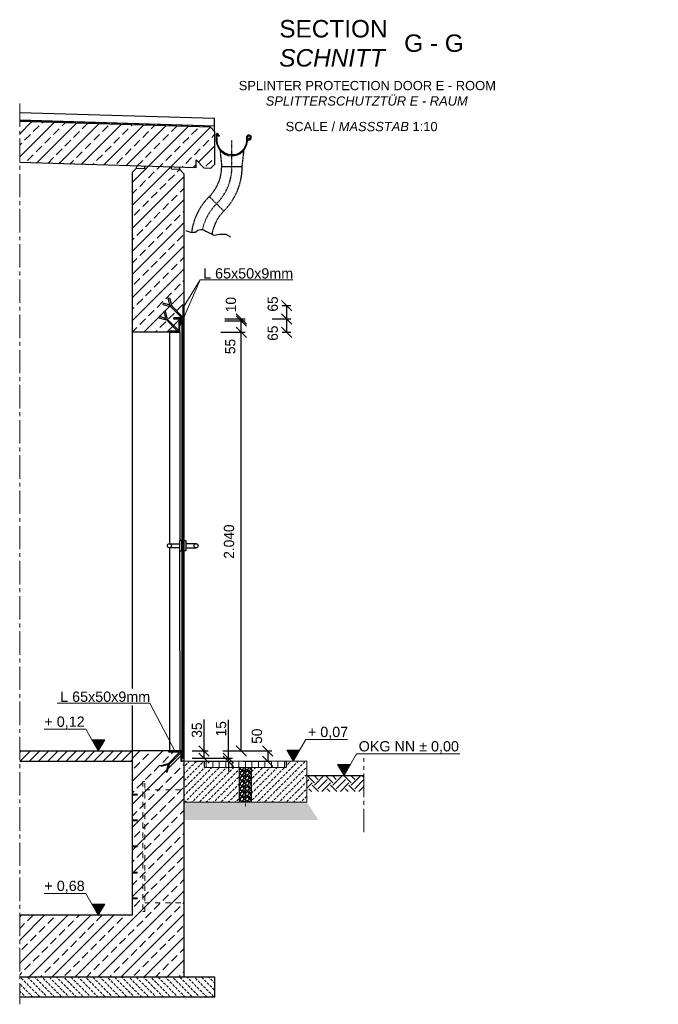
# Model space of a CAD drawing. Header units: millimetres. Extents: x -2787 to 131613, y -54195 to 30918.
# Tile 11 of 69: x 20463 to 23576, y -38222 to -33425. Entities that reach past the tile are written whole.
import ezdxf

# ---------------------------------------------------------------- set-up
doc = ezdxf.new("R2010")
doc.units = ezdxf.units.MM
for name, pattern in [('DASHDOT', [25.4, 12.7, -6.35, 0, -6.35]), ('HIDDEN', [9.525, 6.35, -3.175]), ('JIS_02_1.0', [2, 1, -1]), ('MITTE2', [28.575, 19.05, -3.175, 3.175, -3.175])]:
    doc.linetypes.add(name, pattern=pattern)
doc.layers.add('Bemaßung', color=7, linetype='Continuous', lineweight=9)
doc.layers.add('Beschriftung', color=7, linetype='Continuous')
doc.layers.add('POL_Bema', color=7, linetype='Continuous')
doc.styles.add('LBB3.5M1000', font='isocp.shx', dxfattribs={"height": 3.5})
doc.dimstyles.new('DIN', dxfattribs={"dimtxt": 2.5, "dimasz": 2.5, "dimexe": 1.25, "dimexo": 0.625, "dimtad": 1, "dimtih": 1, "dimdec": 4, "dimdsep": 46, "dimlunit": 6, "dimtxsty": 'Standard', "dimcen": 2.5, "dimadec": 0, "dimazin": 0, "dimtfac": 1, "dimtdec": 4, "dimtmove": 0, "dimatfit": 3, "dimfxl": 0, "dimtvp": 1, "dimtolj": 1, "dimtzin": 0, "dimarcsym": 0})
pattern_1 = [(45, (5375, -29312.34), (-56.1266, 56.1266), []), (45, (5431.13, -29312.34), (-56.1266, 56.1266), [39.6875, -19.84375])]

# ---------------------------------------------------------------- blocks, each defined once
blk = doc.blocks.new('_Oblique')
at = {"layer": 'POL_Bema', "color": 0, "lineweight": -2}
blk.add_line((-0.5, -0.5), (0.5, 0.5), dxfattribs=at)
blk = doc.blocks.new('*D221')
at = {"layer": 'Bemaßung', "color": 0, "lineweight": -2, "transparency": 16777216}
for p, q in [((21480.1, -37023.1), (21480.1, -36836.5)), ((21313, -37023.1), (21500.1, -37023.1)), ((21480.1, -37038.1), (21480.1, -37023.1)), ((21313.2, -37038.1), (21500.1, -37038.1)), ((21480.1, -37038.1), (21480.1, -37088.1))]:
    blk.add_line(p, q, dxfattribs=at)
at = {"layer": 'DEFPOINTS', "color": 0, "transparency": 16777216}
for p in [(21263, -37023.1), (21263.2, -37038.1), (21480.1, -37038.1)]:
    blk.add_point(p, dxfattribs=at)
at = {"layer": 'Bemaßung', "color": 0, "lineweight": -2, "transparency": 16777216, "xscale": 50, "yscale": 50, "zscale": 50}
for p, rotation in [((21480.1, -37023.1), 270), ((21480.1, -37038.1), 90)]:
    blk.add_blockref('_Oblique', p, dxfattribs=dict(at, rotation=rotation))
at = {"layer": 'Bemaßung', "color": 0, "transparency": 16777216, "insert": (21445.1, -36879.8), "char_height": 50, "attachment_point": 5, "rotation": 90}
blk.add_mtext('\\A1;15', dxfattribs=at)
blk = doc.blocks.new('*D222')
at = {"layer": 'Bemaßung', "color": 0, "lineweight": -2, "transparency": 16777216}
for p, q in [((21361.9, -36988.1), (21361.9, -36834.8)), ((21303, -36988.1), (21381.9, -36988.1)), ((21303.2, -37023.1), (21381.9, -37023.1)), ((21361.9, -37023.1), (21361.9, -36988.1))]:
    blk.add_line(p, q, dxfattribs=at)
at = {"layer": 'DEFPOINTS', "color": 0, "transparency": 16777216}
for p in [(21253, -36988.1), (21253.2, -37023.1), (21361.9, -37023.1)]:
    blk.add_point(p, dxfattribs=at)
at = {"layer": 'Bemaßung', "color": 0, "lineweight": -2, "transparency": 16777216, "xscale": 50, "yscale": 50, "zscale": 50}
for p, rotation in [((21361.9, -36988.1), 90), ((21361.9, -37023.1), 270)]:
    blk.add_blockref('_Oblique', p, dxfattribs=dict(at, rotation=rotation))
at = {"layer": 'Bemaßung', "color": 0, "transparency": 16777216, "insert": (21326.9, -36886.5), "char_height": 50, "attachment_point": 5, "rotation": 90}
blk.add_mtext('\\A1;35', dxfattribs=at)
blk = doc.blocks.new('*D223')
at = {"layer": 'Bemaßung', "color": 0, "lineweight": -2, "transparency": 16777216}
for p, q in [((21443, -34948.1), (21562.8, -34948.1)), ((21542.8, -36988.1), (21542.8, -34948.1)), ((21453, -36988.1), (21562.8, -36988.1))]:
    blk.add_line(p, q, dxfattribs=at)
at = {"layer": 'DEFPOINTS', "color": 0, "transparency": 16777216}
for p in [(21243, -34948.1), (21542.8, -34948.1), (21253, -36988.1)]:
    blk.add_point(p, dxfattribs=at)
at = {"layer": 'Bemaßung', "color": 0, "lineweight": -2, "transparency": 16777216, "xscale": 50, "yscale": 50, "zscale": 50}
for p, rotation in [((21542.8, -34948.1), 90), ((21542.8, -36988.1), 270)]:
    blk.add_blockref('_Oblique', p, dxfattribs=dict(at, rotation=rotation))
at = {"layer": 'Bemaßung', "color": 0, "transparency": 16777216, "insert": (21483.5, -35968.1), "char_height": 50, "attachment_point": 5, "rotation": 90}
blk.add_mtext('\\A1;2.040', dxfattribs=at)
blk = doc.blocks.new('*D226')
at = {"layer": 'Bemaßung', "color": 0, "lineweight": -2, "transparency": 16777216}
for p, q in [((21463, -34893.1), (21562.8, -34893.1)), ((21542.8, -34948.1), (21542.8, -34893.1)), ((21463, -34948.1), (21562.8, -34948.1))]:
    blk.add_line(p, q, dxfattribs=at)
at = {"layer": 'DEFPOINTS', "color": 0, "transparency": 16777216}
for p in [(21263, -34893.1), (21542.8, -34893.1), (21263, -34948.1)]:
    blk.add_point(p, dxfattribs=at)
at = {"layer": 'Bemaßung', "color": 0, "lineweight": -2, "transparency": 16777216, "xscale": 50, "yscale": 50, "zscale": 50}
for p, rotation in [((21542.8, -34893.1), 90), ((21542.8, -34948.1), 270)]:
    blk.add_blockref('_Oblique', p, dxfattribs=dict(at, rotation=rotation))
at = {"layer": 'Bemaßung', "color": 0, "transparency": 16777216, "insert": (21489.4, -35017.5), "char_height": 50, "attachment_point": 5, "rotation": 90}
blk.add_mtext('\\A1;55', dxfattribs=at)
blk = doc.blocks.new('*D232')
at = {"layer": 'Bemaßung', "color": 0, "lineweight": -2, "transparency": 16777216}
for p, q in [((21463, -34883.1), (21562.8, -34883.1)), ((21463, -34893.1), (21562.8, -34893.1)), ((21542.8, -34893.1), (21542.8, -34883.1))]:
    blk.add_line(p, q, dxfattribs=at)
at = {"layer": 'DEFPOINTS', "color": 0, "transparency": 16777216}
for p in [(21263, -34883.1), (21263, -34893.1), (21542.8, -34883.1)]:
    blk.add_point(p, dxfattribs=at)
at = {"layer": 'Bemaßung', "color": 0, "lineweight": -2, "transparency": 16777216, "xscale": 50, "yscale": 50, "zscale": 50}
for p, rotation in [((21542.8, -34883.1), 90), ((21542.8, -34893.1), 270)]:
    blk.add_blockref('_Oblique', p, dxfattribs=dict(at, rotation=rotation))
at = {"layer": 'Bemaßung', "color": 0, "transparency": 16777216, "insert": (21492.7, -34813.3), "char_height": 50, "attachment_point": 5, "rotation": 90}
blk.add_mtext('\\A1;10', dxfattribs=at)
blk = doc.blocks.new('*D233')
at = {"layer": 'Bemaßung', "color": 0, "lineweight": -2, "transparency": 16777216}
for p, q in [((21693, -34883.1), (21784.5, -34883.1)), ((21764.5, -34948.1), (21764.5, -34883.1)), ((21743, -34948.1), (21784.5, -34948.1))]:
    blk.add_line(p, q, dxfattribs=at)
at = {"layer": 'DEFPOINTS', "color": 0, "transparency": 16777216}
for p in [(21213, -34883.1), (21764.5, -34883.1), (21263, -34948.1)]:
    blk.add_point(p, dxfattribs=at)
at = {"layer": 'Bemaßung', "color": 0, "lineweight": -2, "transparency": 16777216, "xscale": 50, "yscale": 50, "zscale": 50}
for p, rotation in [((21764.5, -34883.1), 90), ((21764.5, -34948.1), 270)]:
    blk.add_blockref('_Oblique', p, dxfattribs=dict(at, rotation=rotation))
at = {"layer": 'Bemaßung', "color": 0, "transparency": 16777216, "insert": (21696.7, -34952.7), "char_height": 50, "attachment_point": 5, "rotation": 90}
blk.add_mtext('\\A1;65', dxfattribs=at)
blk = doc.blocks.new('*D234')
at = {"layer": 'Bemaßung', "color": 0, "lineweight": -2, "transparency": 16777216}
for p, q in [((21743, -34818.1), (21784.5, -34818.1)), ((21764.5, -34883.1), (21764.5, -34818.1)), ((21693, -34883.1), (21784.5, -34883.1))]:
    blk.add_line(p, q, dxfattribs=at)
at = {"layer": 'DEFPOINTS', "color": 0, "transparency": 16777216}
for p in [(21263, -34818.1), (21764.5, -34818.1), (21213, -34883.1)]:
    blk.add_point(p, dxfattribs=at)
at = {"layer": 'Bemaßung', "color": 0, "lineweight": -2, "transparency": 16777216, "xscale": 50, "yscale": 50, "zscale": 50}
for p, rotation in [((21764.5, -34818.1), 90), ((21764.5, -34883.1), 270)]:
    blk.add_blockref('_Oblique', p, dxfattribs=dict(at, rotation=rotation))
at = {"layer": 'Bemaßung', "color": 0, "transparency": 16777216, "insert": (21696.7, -34810.3), "char_height": 50, "attachment_point": 5, "rotation": 90}
blk.add_mtext('\\A1;65', dxfattribs=at)
blk = doc.blocks.new('*D235')
at = {"layer": 'Bemaßung', "color": 0, "lineweight": -2, "transparency": 16777216}
for p, q in [((21553, -36988.1), (21692, -36988.1)), ((21672, -36988.1), (21672, -37038.1)), ((21553, -37038.1), (21692, -37038.1))]:
    blk.add_line(p, q, dxfattribs=at)
at = {"layer": 'DEFPOINTS', "color": 0, "transparency": 16777216}
for p in [(21253, -36988.1), (21253, -37038.1), (21672, -37038.1)]:
    blk.add_point(p, dxfattribs=at)
at = {"layer": 'Bemaßung', "color": 0, "lineweight": -2, "transparency": 16777216, "xscale": 50, "yscale": 50, "zscale": 50}
for p, rotation in [((21672, -36988.1), 90), ((21672, -37038.1), 270)]:
    blk.add_blockref('_Oblique', p, dxfattribs=dict(at, rotation=rotation))
at = {"layer": 'Bemaßung', "color": 0, "transparency": 16777216, "insert": (21619.6, -36916.3), "char_height": 50, "attachment_point": 5, "rotation": 90}
blk.add_mtext('\\A1;50', dxfattribs=at)

msp = doc.modelspace()

# ---------------------------------------------------------------- hatches: boundary and pattern name
at = {"lineweight": 5}
h = msp.add_hatch(dxfattribs=at)
h.set_pattern_fill('ANSI33', color=256, scale=12.5)
h.set_pattern_definition(pattern_1)
h.paths.add_polyline_path([(20462.95075, -33920.90137), (20462.95075, -34121.63941), (21322.95075, -34147.43941), (21322.95075, -34107.43941), (21362.95075, -34148.63941), (21392.89229, -34149.53766), (21412.8833, -34130.13739), (21412.8833, -33969.39935), (21392.89229, -33948.79962)])
h = msp.add_hatch(dxfattribs=at)
h.set_pattern_fill('ANSI33', color=256, scale=12.5)
h.set_pattern_definition(pattern_1)
h.paths.add_polyline_path([(21012.95075, -34948.13941), (21192.95075, -34948.13941), (21192.95075, -34943.13941), (21232.95075, -34943.13941), (21237.95075, -34938.13941), (21237.95075, -34883.13941), (21212.95075, -34883.13941), (21212.95075, -34878.13941), (21252.95075, -34878.13941), (21257.95075, -34873.13941), (21257.95075, -34818.13941), (21262.95075, -34818.13941), (21262.95075, -34175.63941), (21242.95975, -34155.03968), (21202.97774, -34153.84022), (21203.27747, -34143.84922), (21073.2235, -34139.9476), (21072.92377, -34149.93861), (21032.94176, -34148.73915), (21012.95075, -34168.13941)])
h = msp.add_hatch(dxfattribs=at)
h.set_pattern_fill('ANSI31', color=256)
h.set_pattern_definition([(45, (20385.6436, -40616.9097), (-2.245064, 2.245064), [])])
edge = h.paths.add_edge_path()
edge.add_line((21212.95075, -34883.13941), (21262.95075, -34883.13941))
edge.add_line((21262.95075, -34883.13941), (21262.95075, -34818.13941))
edge.add_line((21262.95075, -34818.13941), (21260.45075, -34818.13941))
edge.add_arc((21260.45075, -34820.63941), 2.5, 450, 540)
edge.add_line((21257.95075, -34820.63941), (21257.95075, -34873.13941))
edge.add_arc((21252.95075, -34873.13941), 5, 270, 360, ccw=False)
edge.add_line((21252.95075, -34878.13941), (21215.45075, -34878.13941))
edge.add_arc((21215.45075, -34880.63941), 2.5, 450, 540)
edge.add_line((21212.95075, -34880.63941), (21212.95075, -34883.13941))
h = msp.add_hatch(dxfattribs=at)
h.set_pattern_fill('ANSI31', color=256, angle=90)
h.set_pattern_definition([(135, (20385.6436, -40616.9097), (-2.245064, -2.245064), [])])
edge = h.paths.add_edge_path()
edge.add_line((21192.95075, -34948.13941), (21242.95075, -34948.13941))
edge.add_line((21242.95075, -34948.13941), (21242.95075, -34883.13941))
edge.add_line((21242.95075, -34883.13941), (21240.45075, -34883.13941))
edge.add_arc((21240.45075, -34885.63941), 2.5, 450, 540)
edge.add_line((21237.95075, -34885.63941), (21237.95075, -34938.13941))
edge.add_arc((21232.95075, -34938.13941), 5, 270, 360, ccw=False)
edge.add_line((21232.95075, -34943.13941), (21195.45075, -34943.13941))
edge.add_arc((21195.45075, -34945.63941), 2.5, 450, 540)
edge.add_line((21192.95075, -34945.63941), (21192.95075, -34948.13941))
h = msp.add_hatch(dxfattribs=at)
h.set_pattern_fill('ANSI31', color=256, scale=0.5)
h.set_pattern_definition([(45, (20911.8796, -19411.9146), (-1.12253202, 1.12253202), [])])
h.paths.add_polyline_path([(21248.95075, -34883.13941), (21248.95075, -34903.13941), (21246.95075, -34903.13941), (21246.95075, -34883.13941)])
h = msp.add_hatch(dxfattribs=at)
h.set_pattern_fill('ANSI31', color=256)
h.set_pattern_definition([(45, (9062.9508, -7411.3038), (-2.24506403, 2.24506403), [])])
h.paths.add_polyline_path([(21252.95075, -37023.13941), (21262.95075, -37023.13941), (21262.95075, -34893.13941), (21252.95075, -34893.13941)])
h = msp.add_hatch(dxfattribs=at)
h.set_pattern_fill('ANSI33', color=256, scale=12.5)
h.set_pattern_definition(pattern_1)
h.paths.add_polyline_path([(20462.95075, -37788.13941), (20462.95075, -38088.13941), (21262.95075, -38088.13941), (21262.95075, -37038.13941), (21247.95075, -37038.13941), (21247.95075, -36998.13941), (21242.95075, -36993.13941), (21187.95075, -36993.13941), (21187.95075, -36988.13941), (21012.95075, -36988.13941), (21012.95075, -37788.13941)])
h = msp.add_hatch(dxfattribs=at)
h.set_pattern_fill('ANSI31', color=256, scale=10)
h.set_pattern_definition([(45, (19457.95, -37013.14), (-22.45064, 22.45064), [])])
h.paths.add_polyline_path([(20462.95075, -36988.13941), (20462.95075, -37038.13941), (21012.95075, -37038.13941), (21012.95075, -36988.13941)])
h = msp.add_hatch(dxfattribs=at)
h.set_pattern_fill('ANSI31', color=256, angle=90)
h.set_pattern_definition([(135, (20385.6436, -40646.9097), (-2.245064, -2.245064), [])])
edge = h.paths.add_edge_path()
edge.add_line((21252.95075, -37038.13941), (21252.95075, -36988.13941))
edge.add_line((21252.95075, -36988.13941), (21187.95075, -36988.13941))
edge.add_line((21187.95075, -36988.13941), (21187.95075, -36990.63941))
edge.add_arc((21190.45075, -36990.63941), 2.5, 540, 630)
edge.add_line((21190.45075, -36993.13941), (21242.95075, -36993.13941))
edge.add_arc((21242.95075, -36998.13941), 5, 360, 450, ccw=False)
edge.add_line((21247.95075, -36998.13941), (21247.95075, -37035.63941))
edge.add_arc((21250.45075, -37035.63941), 2.5, 180, 270)
edge.add_line((21250.45075, -37038.13941), (21252.95075, -37038.13941))
at = {"linetype": 'JIS_02_1.0', "lineweight": 5, "ltscale": 25}
h = msp.add_hatch(dxfattribs=at)
h.set_pattern_fill('ANSI31', color=256, scale=10, angle=45)
h.set_pattern_definition([(90, (21562.95, -37053.14), (-31.75, 5e-15), [])])
h.paths.add_polyline_path([(21363.95075, -37068.13941), (21761.95075, -37068.13941), (21761.95075, -37038.13941), (21363.95075, -37038.13941)])
h = msp.add_hatch()
h.set_pattern_fill('EARTH', color=256, scale=10, angle=45)
h.set_pattern_definition([(45, (8462.95, -13031.825), (7e-15, 89.80256), [63.5, -63.5]), (45, (8446.11, -13014.987), (7e-15, 89.80256), [63.5, -63.5]), (45, (8429.275, -12998.15), (7e-15, 89.80256), [63.5, -63.5]), (135, (8429.275, -12986.923), (-89.80256, 7e-15), [63.5, -63.5]), (135, (8446.11, -12970.085), (-89.80256, 7e-15), [63.5, -63.5]), (135, (8462.95, -12953.25), (-89.80256, 7e-15), [63.5, -63.5])])
h.paths.add_polyline_path([(22140.81576, -37185.48248), (22140.81576, -37108.13941), (21862.95075, -37108.13941), (21862.95075, -37185.48248)])
at = {"layer": 'Bemaßung', "lineweight": 5}
h = msp.add_hatch(dxfattribs=at)
h.set_pattern_fill('GRAVEL', color=256)
h.paths.add_polyline_path([(21562.95075, -37068.13941), (21532.80075, -37068.13941), (21532.80075, -37238.13941), (21562.95075, -37238.13941)])
h.paths.add_polyline_path([(21593.10075, -37068.13941), (21562.95075, -37068.13941), (21562.95075, -37238.13941), (21593.10075, -37238.13941)])
h = msp.add_hatch(dxfattribs=at)
h.set_pattern_fill('GRAVEL', color=256)
h.paths.add_polyline_path([(21862.95075, -37238.13941), (21919.24685, -37325.16831), (21262.95075, -37325.16831), (21262.95075, -37238.13941)])
at = {"layer": 'Beschriftung', "lineweight": 5}
h = msp.add_hatch(dxfattribs=at)
h.set_pattern_fill('LINE', color=256)
h.set_pattern_definition([(0, (20721.2256, -20866.5665), (0, 3.175), [])])
h.paths.add_polyline_path([(20846.22556, -36988.13941), (20814.87878, -36933.8452), (20877.57234, -36933.8452)])
h = msp.add_hatch(dxfattribs=at)
h.set_pattern_fill('LINE', color=256)
h.set_pattern_definition([(0, (21671.725, -20916.5665), (0, 3.175), [])])
h.paths.add_polyline_path([(21796.72486, -37038.13941), (21765.37808, -36983.8452), (21828.07164, -36983.8452)])
h = msp.add_hatch(dxfattribs=at)
h.set_pattern_fill('BETON_UNBEWEHRT', color=256, scale=100, pattern_type=2)
h.set_pattern_definition([(45, (-8123.82, -372.637), (-17.67767, 17.67767), [12.5, -6.25])])
h.paths.add_polyline_path([(21762.95075, -37038.13941), (21762.95075, -37068.13941), (21732.95075, -37068.13941), (21593.10075, -37068.13941), (21593.10075, -37238.13941), (21862.95075, -37238.13941), (21862.95075, -37038.13941)])
h.paths.add_polyline_path([(21362.95075, -37068.13941), (21362.95075, -37038.13941), (21262.95075, -37038.13941), (21262.95075, -37238.13941), (21532.80075, -37238.13941), (21532.80075, -37068.13941), (21392.95075, -37068.13941)])
h = msp.add_hatch(dxfattribs=at)
h.set_pattern_fill('LINE', color=256)
h.set_pattern_definition([(0, (21919.0028, -20986.5665), (0, 3.175), [])])
h.paths.add_polyline_path([(22044.00281, -37108.13941), (22012.65603, -37053.8452), (22075.34959, -37053.8452)])
h = msp.add_hatch(dxfattribs=at)
h.set_pattern_fill('LINE', color=256)
h.set_pattern_definition([(0, (20721.2256, -21666.5665), (0, 3.175), [])])
h.paths.add_polyline_path([(20846.22556, -37788.13941), (20814.87878, -37733.8452), (20877.57234, -37733.8452)])
h = msp.add_hatch(dxfattribs=at)
h.set_pattern_fill('BETON_UNBEWEHRT', color=256, scale=100, angle=90, pattern_type=2)
h.set_pattern_definition([(135, (1e-15, 17.678), (-17.67767, -17.67767), [12.5, -6.25])])
h.paths.add_polyline_path([(21412.95075, -38088.13941), (20462.95075, -38088.13941), (20462.95075, -38188.13941), (21412.95075, -38188.13941)])

# ---------------------------------------------------------------- linework, layer by layer
at = {"linetype": 'MITTE2', "lineweight": 18, "ltscale": 6}
for p, q in [((20462.95075, -33833.23418), (20462.95075, -38222.45091)), ((22140.81576, -37384.22261), (22140.81576, -37023.82792))]:
    msp.add_line(p, q, dxfattribs=at)
for p, q in [((20462.95075, -33877.23418), (21412.8833, -33905.73215)), ((20462.95075, -33913.89822), (21412.8833, -33942.3962)), ((21412.8833, -33944.3971), (20462.95075, -33915.89912)), ((21412.8833, -33969.39935), (21412.8833, -33905.73215)), ((21392.89229, -33948.79962), (20462.95075, -33920.90137)), ((20822.20964, -33924.67599), (21412.8833, -33942.3962)), ((21412.8833, -33944.3971), (20824.27242, -33926.73877)), ((21412.8833, -33969.39935), (21392.89229, -33948.79962)), ((21412.8833, -33969.39935), (21412.8833, -34130.13739)), ((21322.95075, -34147.43941), (21322.95075, -34107.43941)), ((21322.95075, -34107.43941), (21362.95075, -34148.63941)), ((21322.95075, -34147.43941), (20462.95075, -34121.63941)), ((21032.94176, -34148.73915), (21012.95075, -34168.13941)), ((21032.94176, -34148.73915), (21033.24149, -34138.74814)), ((21032.94176, -34148.73915), (21072.92377, -34149.93861)), ((21072.92377, -34149.93861), (21073.2235, -34139.9476)), ((21202.97774, -34153.84022), (21203.27747, -34143.84922)), ((21242.95975, -34155.03968), (21202.97774, -34153.84022)), ((21242.95975, -34155.03968), (21243.25948, -34145.04868)), ((21262.95075, -34175.63941), (21242.95975, -34155.03968)), ((21392.89229, -34149.53766), (21362.95075, -34148.63941)), ((21392.89229, -34149.53766), (21412.8833, -34130.13739)), ((21012.95075, -36684.08375), (21012.95075, -34168.13941)), ((21262.95075, -34175.63941), (21262.95075, -38088.13941)), ((21242.95075, -34948.13941), (21012.95075, -34948.13941)), ((21192.95075, -34948.13941), (21192.95075, -35978.14155)), ((21242.95075, -34948.13941), (21242.95075, -35963.13941)), ((21192.95075, -35998.13728), (21192.95075, -36988.13941)), ((21242.74394, -36013.13941), (21242.95075, -36988.13941)), ((21012.95075, -37788.13941), (21012.95075, -36765.84207)), ((20462.95075, -36988.13941), (21012.95075, -36988.13941)), ((21252.95075, -36988.13941), (21012.95075, -36988.13941)), ((20462.95075, -37038.13941), (21012.95075, -37038.13941)), ((21262.74394, -37038.13941), (21252.95075, -37038.13941)), ((21862.95075, -37108.13941), (22140.81576, -37108.13941)), ((21012.95075, -37788.13941), (20462.95075, -37788.13941))]:
    msp.add_line(p, q)
at = {"linetype": 'DASHDOT', "ltscale": 0.2}
msp.add_line((21497.5414, -34141.03367), (21497.5414, -34013.07144), dxfattribs=at)
at = {"linetype": 'HIDDEN', "ltscale": 0.5}
for p, q in [((21439.30243, -34061.15539), (21447.5414, -34141.03367)), ((21547.5414, -34141.03367), (21556.51755, -34060.2483)), ((21447.5414, -34141.03367), (21547.5414, -34141.03367)), ((21387.13217, -34286.87444), (21457.84285, -34357.58512))]:
    msp.add_line(p, q, dxfattribs=at)
at = {"lineweight": 50}
for p, q in [((21246.80565, -34903.13941), (21243.01304, -34903.13941)), ((21249.00813, -34893.13941), (21249.00813, -34903.13941))]:
    msp.add_line(p, q, dxfattribs=at)
at = {"linetype": 'JIS_02_1.0', "lineweight": 5, "ltscale": 25}
for p, q in [((21362.95075, -37038.13941), (21362.95075, -37068.13941)), ((21362.95075, -37068.13941), (21392.95075, -37068.13941)), ((21762.95075, -37068.13941), (21732.95075, -37068.13941)), ((21762.95075, -37038.13941), (21762.95075, -37068.13941))]:
    msp.add_line(p, q, dxfattribs=at)
at = {"lineweight": 5}
for p, q in [((21532.80075, -37068.13941), (21532.80075, -37238.13941)), ((21593.10075, -37068.13941), (21593.10075, -37238.13941))]:
    msp.add_line(p, q, dxfattribs=at)
at = {"linetype": 'MITTE2', "lineweight": 5, "ltscale": 3}
msp.add_line((21562.95075, -37072.84524), (21562.95075, -37257.15661), dxfattribs=at)
at = {"linetype": 'JIS_02_1.0', "lineweight": 18, "ltscale": 25}
for p, q in [((21072.95075, -37178.13941), (21262.95075, -37178.13941)), ((21012.95075, -37198.13941), (21062.95075, -37198.13941)), ((21012.95075, -37203.13941), (21062.95075, -37203.13941)), ((21012.95075, -37323.13941), (21062.95075, -37323.13941)), ((21012.95075, -37328.13941), (21062.95075, -37328.13941)), ((21012.95075, -37450.63941), (21062.95075, -37450.63941)), ((21012.95075, -37455.63941), (21062.95075, -37455.63941)), ((21012.95075, -37578.13941), (21062.95075, -37578.13941)), ((21012.95075, -37583.13941), (21062.95075, -37583.13941)), ((21012.95075, -37703.13941), (21062.95075, -37703.13941)), ((21012.95075, -37708.13941), (21062.95075, -37708.13941)), ((21072.95075, -37728.13941), (21262.95075, -37728.13941))]:
    msp.add_line(p, q, dxfattribs=at)
for points in [[(21421.0414, -34013.07144), (21422.98136, -34025.09825, 1), (21572.10143, -34001.04464, -2.6392636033), (21580.47093, -34007.90333), (21580.17512, -34007.88988), (21579.90135, -34007.74223), (21579.82335, -34007.60081), (21579.79481, -34007.38752), (21579.94244, -34007.08509), (21583.64179, -34002.24897), (21581.68167, -34000.47686), (21575.74656, -34008.11825), (21575.53755, -34008.66865), (21575.58695, -34009.87465), (21575.69337, -34010.45233), (21575.80379, -34010.86177), (21576.16642, -34011.32145, 3.6183932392), (21568.07116, -34001.69474, -1), (21427.01163, -34024.44815), (21425.17653, -34013.07144), (21425.17653, -33986.91771, -0.6681786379), (21427.49954, -33985.95549), (21434.79876, -33993.25471), (21437.68543, -33990.36804), (21428.01043, -33980.69304, 0.6681786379), (21421.0414, -33983.57971)], [(21212.95075, -34883.13941), (21262.95075, -34883.13941), (21262.95075, -34818.13941), (21260.45075, -34818.13941, 0.4142135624), (21257.95075, -34820.63941), (21257.95075, -34873.13941, -0.4142135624), (21252.95075, -34878.13941), (21215.45075, -34878.13941, 0.4142135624), (21212.95075, -34880.63941)], [(21192.95075, -34948.13941), (21242.95075, -34948.13941), (21242.95075, -34883.13941), (21240.45075, -34883.13941, 0.4142135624), (21237.95075, -34885.63941), (21237.95075, -34938.13941, -0.4142135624), (21232.95075, -34943.13941), (21195.45075, -34943.13941, 0.4142135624), (21192.95075, -34945.63941)], [(21252.95075, -37038.13941), (21252.95075, -36988.13941), (21187.95075, -36988.13941), (21187.95075, -36990.63941, 0.4142135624), (21190.45075, -36993.13941), (21242.95075, -36993.13941, -0.4142135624), (21247.95075, -36998.13941), (21247.95075, -37035.63941, 0.4142135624), (21250.45075, -37038.13941)]]:
    msp.add_lwpolyline(points, format="xyb", close=True)
at = {"lineweight": 25}
msp.add_lwpolyline([(21272.93481, -34452.29289), (21280.80571, -34455.24338), (21286.70887, -34457.21042), (21289.66041, -34459.17742), (21296.54744, -34460.16091), (21305.40221, -34461.14446), (21319.17627, -34460.16091), (21322.12788, -34458.19392), (21326.0633, -34455.24338), (21331.96645, -34451.30939), (21344.75664, -34447.37536), (21353.61141, -34447.37536), (21362.46618, -34451.30939), (21370.33701, -34455.24338), (21384.11107, -34462.12795), (21401.82061, -34470.97947), (21406.73989, -34473.93001), (21413.62692, -34474.91351), (21426.41711, -34471.96302), (21436.25575, -34469.99598), (21445.11052, -34469.99598), (21467.73928, -34469.99598), (21491.35198, -34483.76507)], dxfattribs=at)
for points in [[(21195.67511, -34815.86377), (21162.05717, -34806.85587), (21160.50426, -34812.65142), (21198.36483, -34822.79613)], [(21197.22802, -34821.65932), (21186.66721, -34782.24583), (21192.46276, -34780.69292), (21202.60747, -34818.55349)], [(21197.22802, -34821.65932), (21254.36497, -34878.79627), (21258.60761, -34874.55363), (21202.60747, -34818.55349)], [(21175.67511, -34880.86377), (21142.05717, -34871.85587), (21140.50426, -34877.65142), (21178.36483, -34887.79613)], [(21177.22802, -34886.65932), (21166.66721, -34847.24583), (21172.46276, -34845.69292), (21182.60747, -34883.55349)], [(21177.22802, -34886.65932), (21234.36497, -34943.79627), (21238.60761, -34939.55363), (21182.60747, -34883.55349)], [(21192.74394, -35978.13941), (21242.74394, -35978.13941), (21242.74394, -35998.13941), (21192.74394, -35998.13941)], [(21322.74394, -35978.13941), (21272.74394, -35978.13941), (21272.74394, -35998.13941), (21322.74394, -35998.13941)], [(21191.47066, -37053.86215), (21248.60761, -36996.7252), (21244.36497, -36992.48256), (21188.36483, -37048.4827)], [(21191.47066, -37053.86215), (21152.05717, -37064.42296), (21150.50426, -37058.62741), (21188.36483, -37048.4827)], [(21185.67511, -37055.41506), (21176.66721, -37089.033), (21182.46276, -37090.58591), (21192.60747, -37052.72534)], [(20462.95075, -38088.13941), (21412.95075, -38088.13941), (21412.95075, -38188.13941), (20462.95075, -38188.13941)]]:
    msp.add_lwpolyline(points)
at = {"lineweight": 50}
msp.add_lwpolyline([(21246.95075, -34893.13941), (21243.01304, -34893.13941), (21243.01304, -34907.77216), (21246.95075, -34907.77216)], dxfattribs=at)
for points in [[(21248.95075, -34883.13941), (21248.95075, -34903.13941), (21246.95075, -34903.13941), (21246.95075, -34883.13941)], [(21252.95075, -37023.13941), (21262.95075, -37023.13941), (21262.95075, -34893.13941), (21252.95075, -34893.13941)], [(21242.74394, -36013.13941), (21252.74394, -36013.13941), (21252.74394, -35963.13941), (21242.74394, -35963.13941)], [(21272.74394, -36013.13941), (21262.74394, -36013.13941), (21262.74394, -35963.13941), (21272.74394, -35963.13941)]]:
    msp.add_lwpolyline(points, close=True)
at = {"lineweight": 5}
for points in [[(21262.95075, -37238.13941), (21862.95075, -37238.13941), (21862.95075, -37038.13941), (21262.95075, -37038.13941)], [(21363.95075, -37068.13941), (21761.95075, -37068.13941), (21761.95075, -37038.13941), (21363.95075, -37038.13941)]]:
    msp.add_lwpolyline(points, close=True, dxfattribs=at)
at = {"linetype": 'JIS_02_1.0', "lineweight": 18, "ltscale": 25}
msp.add_lwpolyline([(21072.95075, -37770.13941), (21072.95075, -37136.13941), (21062.95075, -37136.13941), (21062.95075, -37770.13941)], close=True, dxfattribs=at)
for centre in [(21192.74394, -35988.13941), (21322.74394, -35988.13941)]:
    msp.add_circle(centre, 10)
at = {"linetype": 'HIDDEN', "ltscale": 0.5}
for centre, radius, start, end in [((21241.2914, -34141.03367), 206.25, 315, 0), ((21241.2914, -34141.03367), 306.25, 315, 0), ((21603.68362, -34503.42589), 306.25, 135, 171.9602393), ((21603.68362, -34503.42589), 206.25, 135, 170.71214761)]:
    msp.add_arc(centre, radius, start, end, dxfattribs=at)
at = {"linetype": 'DASHDOT', "ltscale": 0.2}
for centre, start, end in [((21241.2914, -34141.03367), 315, 0), ((21603.68362, -34503.42589), 135, 167.3678643)]:
    msp.add_arc(centre, 256.25, start, end, dxfattribs=at)
at = {"lineweight": 50}
msp.add_spline([(21249.00813, -34898.13941), (21251.73238, -34898.56059), (21252.44213, -34900.15813), (21252.86357, -34902.4879), (21252.41996, -34904.12983), (21250.88951, -34906.30425), (21248.64931, -34906.08231), (21247.29632, -34904.57354), (21246.76398, -34902.93161), (21246.83054, -34897.51781), (21246.91927, -34893.12459)], degree=3, dxfattribs=at)
at = {"layer": 'Beschriftung', "lineweight": 5}
for p, q in [((21342.84787, -34692.99011), (21240.60645, -34927.68291)), ((21342.84787, -34692.99011), (21260.24725, -34827.93703)), ((21794.1251, -34692.99011), (21342.84787, -34692.99011)), ((21097.16696, -36755.43542), (20645.88973, -36755.43542)), ((21097.16696, -36755.43542), (21221.24279, -36990.51484)), ((20784.95965, -36882.02374), (20582.16682, -36882.02374)), ((20846.22556, -36988.13941), (20784.95965, -36882.02374)), ((20814.87878, -36933.8452), (20877.57234, -36933.8452)), ((20877.57234, -36933.8452), (20846.22556, -36988.13941)), ((21796.72486, -37038.13941), (21857.99077, -36932.02374)), ((21857.99077, -36932.02374), (22060.7836, -36932.02374)), ((21828.07164, -36983.8452), (21765.37808, -36983.8452)), ((21765.37808, -36983.8452), (21796.72486, -37038.13941)), ((22044.00281, -37108.13941), (22105.26872, -37002.02374)), ((22105.26872, -37002.02374), (22607.94219, -37002.02374)), ((22075.34959, -37053.8452), (22012.65603, -37053.8452)), ((22012.65603, -37053.8452), (22044.00281, -37108.13941)), ((20784.95965, -37682.02374), (20582.16682, -37682.02374)), ((20846.22556, -37788.13941), (20784.95965, -37682.02374)), ((20814.87878, -37733.8452), (20877.57234, -37733.8452)), ((20877.57234, -37733.8452), (20846.22556, -37788.13941))]:
    msp.add_line(p, q, dxfattribs=at)

# ---------------------------------------------------------------- texts
at = {"layer": 'Beschriftung', "attachment_point": 1, "style": 'LBB3.5M1000'}
for s, width, heights, insert, char_height in [('{\\fArial|b0|i0|c0|p34;SECTION\\P\\fArial|b0|i1|c0|p34;SCHNITT}', 4349.3181878, [0], (21728.41539, -33426.76045), 85), ('{\\fArial|b0|i0|c0|p34;G - G}', 711.2558391, [0], (22337.07111, -33497.07339), 85), ('\\pi36.948;{\\fArial|b0|i0|c0|p34;SPLINTER PROTECTION DOOR E - ROOM\\P\\pi168.63;\\fArial|b0|i1|c0|p34;SPLITTERSCHUTZTÜR E - RAUM}', 1320.2061609, [132.70794], (21493.53773, -33723.65958), 45), ('{\\fArial|b0|i0|c0|p34;SCALE / \\fArial|b0|i1|c0|p34;MASSSTAB\\fArial|b0|i0|c0|p34; 1:10}', 767.3384391, [132.70794], (21759.4407, -33923.36174), 45), ('{\\fArial|b0|i0|c0|p34;L 65x50x9mm}', 884.5236077, [0], (21357.17103, -34636.32086), 50), ('{\\fArial|b0|i0|c0|p34;L 65x50x9mm}', 884.5236077, [0], (20660.21289, -36698.76617), 50), ('{\\fArial|b0|i0|c0|p34;+ 0,12}', 884.5236077, [0], (20583.69469, -36820.29113), 50), ('{\\fArial|b0|i0|c0|p34;+ 0,07}', 884.5236077, [0], (21868.0926, -36870.29113), 50), ('{\\fArial|b0|i0|c0|p34;OKG NN %%P 0,00}', 993.9631465, [0], (22115.37055, -36940.29113), 50), ('{\\fArial|b0|i0|c0|p34;+ 0,68}', 884.5236077, [0], (20583.69469, -37620.29113), 50)]:
    msp.add_mtext_dynamic_manual_height_columns(s, width=width, gutter_width=17.5, heights=heights, dxfattribs=dict(at, insert=insert, char_height=char_height))

# ---------------------------------------------------------------- dimensions: what is measured, and where the dimension line sits
at = {"layer": 'Bemaßung'}
for base, p1, p2, override, picture, middle in [((21764.46918, -34818.13941), (21212.95075, -34883.13941), (21262.95075, -34818.13941), {"dimscale": 100, "dimtxt": 0.5, "dimasz": 0.5, "dimexe": 0.2, "dimexo": 4.8, "dimgap": 0, "dimblk1": 'Oblique', "dimblk2": 'Oblique', "dimsah": 1, "dimtmove": 2}, '*D234', (21696.74649, -34810.32141)), ((21542.79187, -34883.13941), (21262.95075, -34893.13941), (21262.95075, -34883.13941), {"dimscale": 100, "dimtxt": 0.5, "dimasz": 0.5, "dimexe": 0.2, "dimexo": 2, "dimgap": 0, "dimblk1": 'Oblique', "dimblk2": 'Oblique', "dimsah": 1, "dimtmove": 2}, '*D232', (21492.71684, -34813.32249)), ((21764.46918, -34883.13941), (21262.95075, -34948.13941), (21212.95075, -34883.13941), {"dimscale": 100, "dimtxt": 0.5, "dimasz": 0.5, "dimexe": 0.2, "dimexo": 4.8, "dimgap": 0, "dimblk1": 'Oblique', "dimblk2": 'Oblique', "dimsah": 1, "dimtmove": 2}, '*D233', (21696.74649, -34952.741)), ((21542.79187, -34893.13941), (21262.95075, -34948.13941), (21262.95075, -34893.13941), {"dimscale": 100, "dimtxt": 0.5, "dimasz": 0.5, "dimexe": 0.2, "dimexo": 2, "dimgap": 0, "dimblk1": 'Oblique', "dimblk2": 'Oblique', "dimsah": 1, "dimtmove": 2}, '*D226', (21489.44596, -35017.50909)), ((21542.79187, -34948.13941), (21252.95075, -36988.13941), (21242.95075, -34948.13941), {"dimscale": 100, "dimtxt": 0.5, "dimasz": 0.5, "dimexe": 0.2, "dimexo": 2, "dimgap": 0, "dimblk1": 'Oblique', "dimblk2": 'Oblique', "dimsah": 1, "dimtmove": 2}, '*D223', (21483.54694, -35968.13941)), ((21361.94994, -37023.13941), (21252.95075, -36988.13941), (21253.15757, -37023.13941), {"dimscale": 100, "dimtxt": 0.5, "dimasz": 0.5, "dimexe": 0.2, "dimexo": 0.5, "dimgap": 0.1, "dimblk1": 'Oblique', "dimblk2": 'Oblique', "dimsah": 1}, '*D222', (21361.94994, -36886.47275)), ((21480.1142, -37038.13941), (21262.95075, -37023.13941), (21263.15757, -37038.13941), {"dimscale": 100, "dimtxt": 0.5, "dimasz": 0.5, "dimexe": 0.2, "dimexo": 0.5, "dimgap": 0.1, "dimblk1": 'Oblique', "dimblk2": 'Oblique', "dimsah": 1}, '*D221', (21480.1142, -36879.80608)), ((21672.00364, -37038.13941), (21252.95075, -36988.13941), (21252.95075, -37038.13941), {"dimscale": 100, "dimtxt": 0.5, "dimasz": 0.5, "dimexe": 0.2, "dimexo": 3, "dimgap": 0, "dimblk1": 'Oblique', "dimblk2": 'Oblique', "dimsah": 1, "dimtmove": 2}, '*D235', (21619.58796, -36916.33882))]:
    dim = msp.add_linear_dim(base=base, p1=p1, p2=p2, angle=90, dimstyle='DIN', override=override, dxfattribs=at)
    dim.commit()
    dim.dimension.update_dxf_attribs({"geometry": picture, "text_midpoint": middle, "dimtype": 160})

doc.saveas('drawing.dxf')
